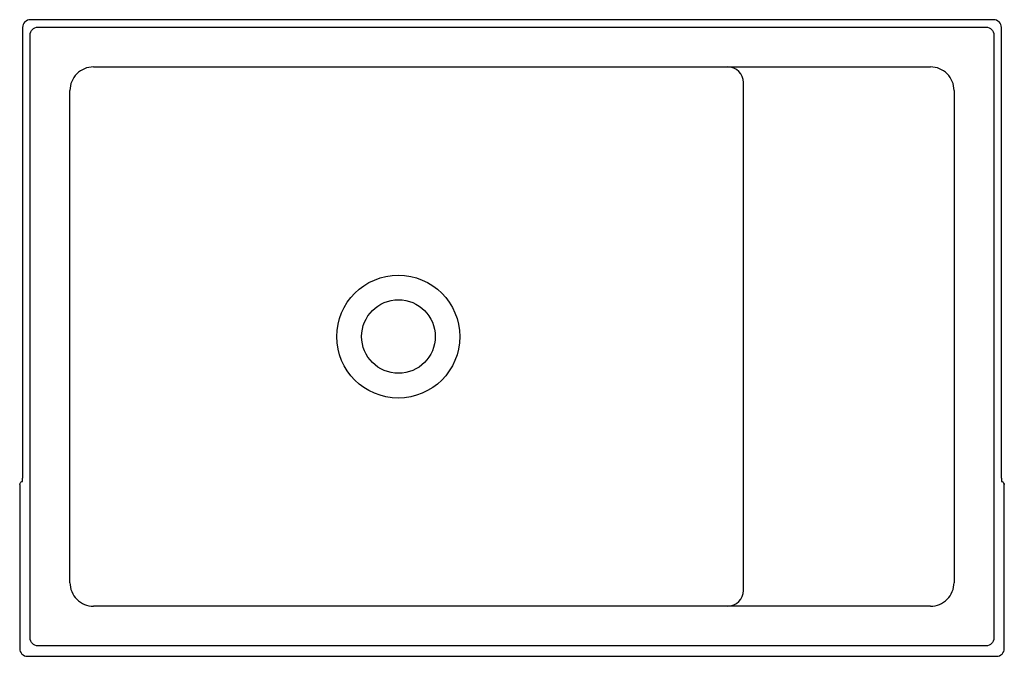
# Model space of a CAD drawing. Header units: millimetres. Extents: x -0.242 to 0.387, y -0.204 to 0.202.
import ezdxf

# ---------------------------------------------------------------- set-up
doc = ezdxf.new("R2010")
doc.units = ezdxf.units.MM
doc.header["$LTSCALE"] = 0.1
doc.layers.add('BLOCKS', color=3, linetype='Continuous')
doc.layers.add('SANINDUSA', color=3, linetype='Continuous')

msp = doc.modelspace()

# ---------------------------------------------------------------- linework, layer by layer
at = {"layer": 'BLOCKS'}
for p, q in [((0.38003, 0.2025), (-0.23485, 0.2025)), ((-0.23985, 0.1975), (-0.23985, -0.09044)), ((-0.23006, 0.19771), (0.37524, 0.19771)), ((0.38503, -0.09044), (0.38503, 0.1975)), ((-0.23506, -0.19259), (-0.23506, 0.19271)), ((0.38024, 0.19271), (0.38024, -0.19259)), ((-0.19467, 0.17231), (0.33986, 0.17231)), ((-0.20965, -0.1572), (-0.20965, 0.15733)), ((0.35484, 0.15733), (0.35484, -0.1572)), ((-0.24172, -0.09744), (-0.24172, -0.19925)), ((0.3869, -0.19925), (0.3869, -0.09744)), ((0.33986, -0.17218), (-0.19467, -0.17218)), ((0.37524, -0.19759), (-0.23006, -0.19759)), ((-0.23672, -0.20425), (0.3819, -0.20425))]:
    msp.add_line(p, q, dxfattribs=at)
at = {"layer": 'BLOCKS', "flags": 128}
for points in [[(-0.23506, 0.19271), (-0.23496, 0.19369), (-0.23468, 0.19463), (-0.23422, 0.19549), (-0.23359, 0.19625), (-0.23284, 0.19687), (-0.23197, 0.19733), (-0.23104, 0.19762), (-0.23006, 0.19771)], [(0.37524, 0.19771), (0.37622, 0.19762), (0.37716, 0.19733), (0.37802, 0.19687), (0.37878, 0.19625), (0.3794, 0.19549), (0.37986, 0.19463), (0.38015, 0.19369), (0.38024, 0.19271)], [(-0.24163, -0.09444), (-0.24159, -0.09405), (-0.24147, -0.09367), (-0.24129, -0.09333), (-0.24104, -0.09302), (-0.24074, -0.09278), (-0.24039, -0.09259), (-0.24002, -0.09248), (-0.23986, -0.09245)], [(-0.23986, -0.09245), (-0.23985, -0.09197), (-0.23985, -0.09122), (-0.23984, -0.09044)], [(0.38503, -0.09044), (0.38503, -0.09113), (0.38503, -0.09181), (0.38504, -0.09244), (0.38504, -0.09245)], [(0.38504, -0.09245), (0.3852, -0.09248), (0.38557, -0.09259), (0.38592, -0.09278), (0.38622, -0.09302), (0.38647, -0.09333), (0.38666, -0.09367), (0.38677, -0.09405), (0.38681, -0.09444)], [(0.3869, -0.09744), (0.3869, -0.09693), (0.38689, -0.09599), (0.38687, -0.09518), (0.38684, -0.09456), (0.38681, -0.09422), (0.38677, -0.094), (0.38668, -0.09373), (0.38646, -0.0933), (0.38632, -0.09316)], [(-0.24163, -0.09444), (-0.24164, -0.0945), (-0.24166, -0.09467), (-0.24168, -0.09494), (-0.24169, -0.09532), (-0.2417, -0.09577), (-0.24171, -0.09629), (-0.24172, -0.09685), (-0.24172, -0.09744)], [(-0.23006, -0.19759), (-0.23104, -0.19749), (-0.23197, -0.19721), (-0.23284, -0.19675), (-0.23359, -0.19612), (-0.23422, -0.19537), (-0.23468, -0.1945), (-0.23496, -0.19357), (-0.23506, -0.19259)], [(0.38024, -0.19259), (0.38015, -0.19357), (0.37986, -0.1945), (0.3794, -0.19537), (0.37878, -0.19612), (0.37802, -0.19675), (0.37716, -0.19721), (0.37622, -0.19749), (0.37524, -0.19759)]]:
    msp.add_lwpolyline(points, dxfattribs=at)
at = {"layer": 'BLOCKS'}
for centre, radius in [((0, 0), 0.03926), ((0.00009, 0.00006), 0.0235)]:
    msp.add_circle(centre, radius, dxfattribs=at)
for centre, radius, start, end in [((-0.23485, 0.1975), 0.005, 90.02003, 179.97997), ((0.38003, 0.1975), 0.005, 0.02003, 89.97997), ((-0.19468, 0.15733), 0.01497, 89.96754, 180.03246), ((0.33986, 0.15733), 0.01497, 359.96754, 90.03246), ((-0.19468, -0.15721), 0.01497, 179.96754, 270.03246), ((0.33986, -0.15721), 0.01497, 269.96754, 0.03246), ((-0.23672, -0.19925), 0.005, 180.02003, 269.97997), ((0.3819, -0.19925), 0.005, 270.02003, 359.97997)]:
    msp.add_arc(centre, radius, start, end, dxfattribs=at)
at = {"layer": 'SANINDUSA'}
msp.add_line((0.22039, -0.16216), (0.22039, 0.16231), dxfattribs=at)
at = {"layer": 'SANINDUSA', "flags": 128}
for points in [[(0.22039, 0.16231), (0.2202, 0.16426), (0.21963, 0.16613), (0.21871, 0.16786), (0.21746, 0.16937), (0.21595, 0.17061), (0.21422, 0.17153), (0.21235, 0.1721), (0.2104, 0.1723)], [(0.2104, -0.17214), (0.21235, -0.17195), (0.21422, -0.17138), (0.21595, -0.17046), (0.21746, -0.16921), (0.21871, -0.1677), (0.21963, -0.16598), (0.2202, -0.1641), (0.22039, -0.16216)]]:
    msp.add_lwpolyline(points, dxfattribs=at)

doc.saveas('drawing.dxf')
